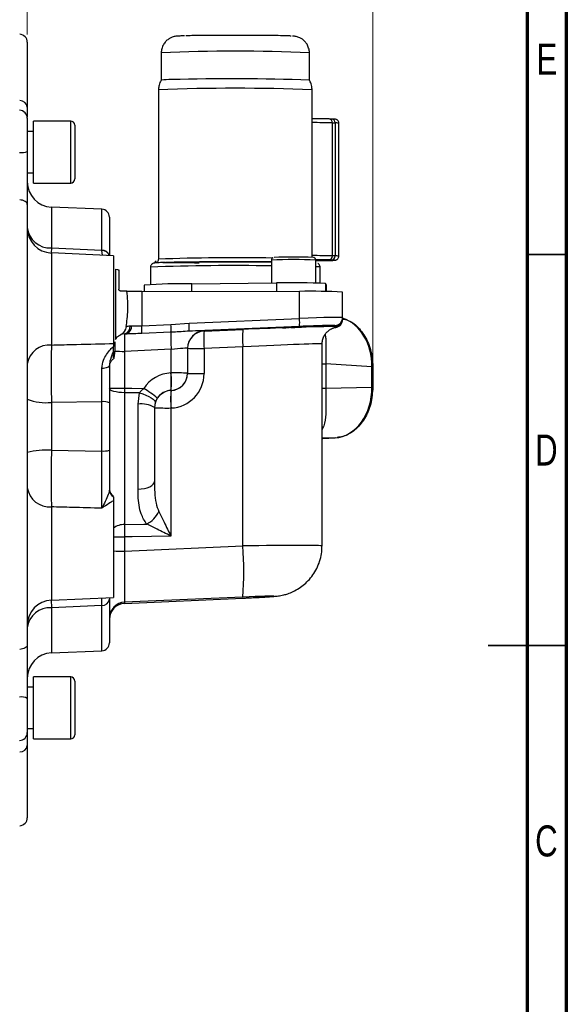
# Model space of a CAD drawing. Header units: inches. Extents: x 0.6 to 16.3, y 0.2 to 11.5.
# Tile 15 of 16: x 13.6 to 16.3, y 4 to 9. Entities that reach past the tile are written whole.
import ezdxf

# ---------------------------------------------------------------- set-up
doc = ezdxf.new("R2010")
doc.units = ezdxf.units.IN
doc.header["$MEASUREMENT"] = 0
doc.styles.add('SLDTEXTSTYLE0', font='TXT', dxfattribs={"width": 0.75})
doc.dimstyles.new('SLDDIMSTYLE1', dxfattribs={"dimtxt": 0.137795, "dimasz": 0.14, "dimexe": 0, "dimexo": 0.0625, "dimgap": 0.034449, "dimtad": 0, "dimdec": 1, "dimlfac": 1.5, "dimrnd": 1e-09, "dimzin": 12, "dimdsep": 46, "dimtxsty": 'SLDTEXTSTYLE0', "dimblk1": 'CLOSED', "dimblk2": 'CLOSED', "dimsah": 1, "dimcen": 0.09, "dimadec": 0, "dimazin": 3, "dimtfac": 1, "dimtdec": 1, "dimtofl": 0, "dimtmove": 0, "dimatfit": 3, "dimldrblk": 'CLOSED', "dimfxl": 0, "dimfrac": 2, "dimtolj": 1, "dimtzin": 12, "dimarcsym": 0})

# ---------------------------------------------------------------- blocks, each defined once
blk = doc.blocks.new('_Closed')
at = {"color": 0, "linetype": 'ByBlock', "lineweight": -2}
for p, q in [((-1, 0.166667), (0, 0)), ((-1, 0.166667), (-1, -0.166667)), ((0, 0), (-1, -0.166667)), ((0, 0), (-1, 0))]:
    blk.add_line(p, q, dxfattribs=at)
blk = doc.blocks.new('_D_9')
at = {"color": 7, "linetype": 'Continuous', "lineweight": 0}
for p, q in [((12.5918, 9.5767), (12.5498, 9.5767)), ((12.5498, 9.5767), (12.5498, 9.3579)), ((12.7954, 9.5767), (12.8374, 9.5767)), ((12.8374, 9.5767), (12.8374, 9.3579)), ((11.9413, 9.3782), (12.429, 9.3782)), ((13.6261, 9.3782), (12.9582, 9.3782)), ((13.6261, 8.9232), (13.6261, 9.4176)), ((12.5498, 9.3579), (12.5918, 9.3579)), ((12.8374, 9.3579), (12.7954, 9.3579))]:
    blk.add_line(p, q, dxfattribs=at)
at = {"color": 7, "linetype": 'Continuous', "lineweight": 18, "xscale": 0.14, "yscale": 0.14, "rotation": 180.0000000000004}
blk.add_blockref('_Closed', (11.9413, 9.3782), dxfattribs=at)
at = {"color": 7, "linetype": 'Continuous', "lineweight": 18, "xscale": 0.14, "yscale": 0.14}
blk.add_blockref('_Closed', (13.6261, 9.3782), dxfattribs=at)
at = {"color": 7, "linetype": 'Continuous', "lineweight": 18, "char_height": 0.1378, "attachment_point": 1, "style": 'SLDTEXTSTYLE0'}
for s, insert in [('64', (12.5918, 9.5355)), ('2.5', (12.5663, 9.3294))]:
    blk.add_mtext(s, dxfattribs=dict(at, insert=insert))
blk = doc.blocks.new('_D_10')
at = {"color": 7, "linetype": 'Continuous', "lineweight": 0}
for p, q in [((13.368, 10.0491), (13.326, 10.0491)), ((13.326, 10.0491), (13.326, 9.8304)), ((13.6734, 10.0491), (13.7154, 10.0491)), ((13.7154, 10.0491), (13.7154, 9.8304)), ((11.9413, 9.869), (11.9413, 9.89)), ((15.365, 7.2604), (15.365, 9.89)), ((11.9413, 9.8506), (13.2052, 9.8506)), ((13.326, 9.8304), (13.368, 9.8304)), ((13.7154, 9.8304), (13.6734, 9.8304)), ((15.365, 9.8506), (13.8362, 9.8506))]:
    blk.add_line(p, q, dxfattribs=at)
at = {"color": 7, "linetype": 'Continuous', "lineweight": 18, "xscale": 0.14, "yscale": 0.14, "rotation": 180.0000000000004}
blk.add_blockref('_Closed', (11.9413, 9.8506), dxfattribs=at)
at = {"color": 7, "linetype": 'Continuous', "lineweight": 18, "xscale": 0.14, "yscale": 0.14}
blk.add_blockref('_Closed', (15.365, 9.8506), dxfattribs=at)
at = {"color": 7, "linetype": 'Continuous', "lineweight": 18, "char_height": 0.1378, "attachment_point": 1, "style": 'SLDTEXTSTYLE0'}
for s, insert in [('130', (13.368, 10.008)), ('5.1', (13.3934, 9.8018))]:
    blk.add_mtext(s, dxfattribs=dict(at, insert=insert))

msp = doc.modelspace()

# ---------------------------------------------------------------- linework, layer by layer
at = {"color": 7, "linetype": 'Continuous', "lineweight": 70}
for p, q in [((16.3386, 11.4961), (16.3386, 0.1969)), ((16.1417, 11.2992), (16.1417, 0.3937))]:
    msp.add_line(p, q, dxfattribs=at)
at = {"color": 7, "linetype": 'Continuous', "lineweight": 25}
for p, q in [((13.6261, 8.8838), (13.6261, 8.5564)), ((14.4177, 8.9161), (14.4167, 8.9161)), ((14.2999, 8.8305), (14.2999, 8.6926)), ((15.0456, 8.6926), (15.0456, 8.8305)), ((14.2856, 8.6439), (14.2856, 7.7912)), ((15.0599, 7.8007), (15.0599, 8.6439)), ((13.6261, 8.501), (13.6261, 8.3339)), ((13.8443, 8.4871), (13.6576, 8.4871)), ((13.6576, 8.3516), (13.6576, 8.4871)), ((15.1449, 8.4977), (15.1443, 8.4977)), ((15.1581, 8.4973), (15.1449, 8.4977)), ((13.6576, 8.4348), (13.6261, 8.4348)), ((13.8656, 8.4658), (13.8656, 8.1958)), ((15.1617, 7.8079), (15.1617, 8.4779)), ((15.1617, 8.4779), (15.1749, 8.4775)), ((15.1749, 8.4775), (15.1749, 7.8076)), ((15.194, 7.8064), (15.194, 8.4763)), ((13.6576, 8.1744), (13.6576, 8.3516)), ((13.6261, 8.2268), (13.6576, 8.2268)), ((13.6261, 8.2245), (13.6294, 8.2245)), ((13.6576, 8.1744), (13.8443, 8.1744)), ((13.6261, 8.0667), (13.6261, 5.8487)), ((14.0012, 8.0428), (13.7472, 8.0539)), ((14.0394, 8.0029), (14.0394, 7.808)), ((13.6261, 7.8853), (13.6261, 7.8853)), ((13.7472, 7.8481), (14.0012, 7.8365)), ((14.0012, 7.8351), (14.0012, 7.8365)), ((14.0594, 7.8089), (13.7472, 7.8226)), ((14.0594, 7.8089), (14.0594, 7.367)), ((14.8545, 7.7871), (14.8545, 7.6713)), ((15.0776, 7.6711), (15.0776, 7.7871)), ((15.1575, 7.7874), (15.1443, 7.7878)), ((15.1575, 7.7874), (15.1694, 7.7868)), ((15.1749, 7.8076), (15.1617, 7.8079)), ((14.0694, 7.7405), (14.0694, 7.3873)), ((14.0717, 7.7386), (14.0694, 7.7405)), ((14.0812, 7.7379), (14.0717, 7.7386)), ((14.0812, 7.7379), (14.0861, 7.7371)), ((14.0861, 7.7371), (14.0861, 7.6409)), ((14.2455, 7.7512), (14.2455, 7.6638)), ((15.0776, 7.7843), (15.1079, 7.7845)), ((15.1, 7.6706), (15.1, 7.7512)), ((14.2144, 7.6611), (14.2144, 7.63)), ((14.4536, 7.6677), (14.8803, 7.6715)), ((15.1311, 7.6611), (15.1266, 7.6691)), ((15.1311, 7.6286), (15.1311, 7.6611)), ((15.1311, 7.6611), (15.1311, 7.6611)), ((14.1266, 7.6309), (14.0961, 7.6309)), ((14.2023, 7.63), (14.2023, 7.4565)), ((14.2023, 7.63), (14.996, 7.6294)), ((14.996, 7.4933), (14.996, 7.6294)), ((15.2127, 7.4973), (15.2127, 7.6257)), ((14.4402, 7.4694), (14.996, 7.4933)), ((15.2127, 7.4973), (15.2127, 7.4916)), ((15.2127, 7.4916), (15.2127, 7.4881)), ((14.1237, 7.4517), (14.12, 7.4385)), ((14.2023, 7.4565), (14.3488, 7.4628)), ((14.3488, 7.4628), (14.4402, 7.4694)), ((14.996, 7.4527), (14.4402, 7.4288)), ((15.1688, 7.4468), (15.1746, 7.4478)), ((15.1745, 7.4516), (15.1745, 7.4574)), ((14.1014, 7.414), (14.0927, 7.4087)), ((14.1159, 7.4153), (14.1264, 7.4158)), ((14.1159, 7.4155), (14.1159, 7.4153)), ((14.3492, 7.4232), (14.2026, 7.4169)), ((14.5156, 7.4291), (14.7109, 7.4375)), ((14.5156, 7.4297), (14.5156, 7.4291)), ((14.0594, 7.367), (14.0594, 7.3517)), ((14.0594, 7.3278), (14.0594, 7.3517)), ((14.4327, 7.3432), (14.4327, 7.2171)), ((14.7109, 7.3495), (14.5156, 7.3411)), ((14.5156, 7.3411), (14.5156, 7.215)), ((14.7109, 6.3471), (14.7109, 7.3495)), ((15.1094, 6.347), (15.1094, 7.3636)), ((14.3499, 7.3374), (14.1159, 7.3273)), ((14.1159, 7.3273), (14.1159, 7.1413)), ((14.3499, 7.2185), (14.3499, 7.3374)), ((15.1282, 7.2637), (15.1282, 7.1421)), ((15.3607, 7.249), (15.1282, 7.2637)), ((15.3607, 7.1477), (15.3607, 7.249)), ((15.365, 7.2489), (15.365, 7.221)), ((14.349, 7.2185), (14.3499, 7.2185)), ((14.4327, 7.2171), (14.4327, 7.2165)), ((15.365, 7.221), (15.365, 7.221)), ((15.365, 7.221), (15.365, 7.1476)), ((14.1159, 7.1413), (14.1159, 7.1187)), ((15.1282, 7.1421), (15.3607, 7.1477)), ((15.365, 7.1476), (15.365, 7.1461)), ((15.365, 7.1461), (15.365, 7.1461)), ((14.1159, 7.1187), (14.1159, 6.4556)), ((14.1905, 7.1181), (14.1159, 7.1187)), ((14.1832, 7.0611), (14.1905, 7.1181)), ((14.3499, 7.1305), (14.349, 7.1305)), ((14.349, 7.1305), (14.349, 7.13)), ((14.349, 7.13), (14.3499, 7.13)), ((14.3499, 7.13), (14.3499, 7.1305)), ((14.0012, 7.0734), (13.7472, 7.0704)), ((13.7472, 7.0704), (13.7472, 6.8288)), ((14.0012, 6.8253), (14.0012, 7.0734)), ((14.0394, 7.0683), (14.0394, 6.8291)), ((14.1832, 6.6335), (14.1832, 7.0611)), ((14.2697, 7.069), (14.2661, 7.0443)), ((14.2661, 7.0443), (14.2661, 6.672)), ((14.349, 7.042), (14.349, 6.3971)), ((14.3499, 7.042), (14.349, 7.042)), ((15.1758, 6.8919), (15.1853, 6.8931)), ((15.1115, 6.8882), (15.1746, 6.8919)), ((15.1127, 6.8883), (15.1758, 6.8919)), ((13.7472, 6.8288), (14.0012, 6.8253)), ((14.0594, 6.5749), (14.0594, 6.0882)), ((14.1159, 6.393), (14.1159, 6.3215)), ((14.1159, 6.3215), (14.7109, 6.3471)), ((13.7472, 6.0745), (14.0594, 6.0882)), ((14.0394, 6.0873), (14.0394, 6.0794)), ((14.0394, 6.0794), (14.0394, 5.8595)), ((14.7109, 6.0898), (14.1159, 6.0643)), ((14.1159, 6.058), (14.7109, 6.0845)), ((14.1159, 6.058), (14.7111, 6.0844)), ((14.1159, 6.0643), (14.1159, 6.058)), ((14.7109, 6.0845), (14.7111, 6.0844)), ((14.0012, 6.0476), (13.7472, 6.0361)), ((13.6261, 5.9771), (13.6261, 5.9771)), ((13.7472, 5.8084), (14.0012, 5.8195)), ((13.8443, 5.6879), (13.6576, 5.6879)), ((13.6576, 5.3752), (13.6576, 5.6879)), ((13.8656, 5.6666), (13.8656, 5.3966)), ((13.6576, 5.6356), (13.6261, 5.6356)), ((13.6261, 5.5794), (13.6261, 5.4075)), ((13.626, 5.4051), (13.6294, 5.4051)), ((13.6261, 5.4276), (13.6576, 5.4276)), ((13.6576, 5.3752), (13.8443, 5.3752)), ((13.6261, 5.3426), (13.6261, 4.9785))]:
    msp.add_line(p, q, dxfattribs=at)
at = {"color": 8, "linetype": 'Continuous', "lineweight": 25}
for p, q in [((13.8443, 8.1744), (13.8443, 8.4871)), ((13.7472, 8.0539), (13.7472, 7.8481)), ((14.0012, 7.8365), (14.0012, 8.0428)), ((13.7472, 7.8481), (13.7469, 7.8224)), ((14.0044, 7.8113), (14.0012, 7.8351)), ((13.7472, 7.8226), (13.7472, 7.3589)), ((14.4536, 7.6298), (14.4536, 7.6677)), ((14.8803, 7.6715), (14.8803, 7.6295)), ((15.1266, 7.6691), (15.1266, 7.6286)), ((15.1311, 7.6286), (15.1311, 7.6611)), ((15.1746, 7.4478), (15.1801, 7.4488)), ((14.1159, 7.4155), (14.1012, 7.4139)), ((14.1159, 7.4153), (14.1054, 7.4141)), ((15.1746, 6.8919), (15.1094, 6.8903)), ((13.7472, 6.5439), (13.7472, 6.0745)), ((13.7472, 6.0361), (13.7472, 5.8084)), ((14.0012, 5.8195), (14.0012, 6.0476)), ((13.8443, 5.3752), (13.8443, 5.6879))]:
    msp.add_line(p, q, dxfattribs=at)
at = {"color": 7, "linetype": 'Continuous', "lineweight": 35}
for p, q in [((16.1417, 7.815), (16.3386, 7.815)), ((16.3386, 5.8465), (15.9449, 5.8465)), ((16.1417, 5.8465), (16.3386, 5.8465))]:
    msp.add_line(p, q, dxfattribs=at)
at = {"color": 7, "linetype": 'Continuous', "lineweight": 25, "flags": 128}
for points in [[(13.6261, 8.0667), (13.6254, 8.0711), (13.6232, 8.0753), (13.6197, 8.0793), (13.615, 8.0827), (13.6092, 8.0856), (13.6026, 8.0878), (13.5954, 8.0893), (13.5878, 8.0899)], [(14.1159, 7.1187), (14.1008, 7.1192), (14.0864, 7.1206), (14.0732, 7.1227), (14.0616, 7.1255), (14.0522, 7.1288), (14.0452, 7.1326), (14.0409, 7.1367), (14.0394, 7.1409)], [(14.1159, 7.1413), (14.1528, 7.1411), (14.2117, 7.1407)], [(14.1905, 7.1181), (14.207, 7.1128), (14.2227, 7.1068), (14.2369, 7.1002), (14.2492, 7.0934), (14.2589, 7.0866), (14.2657, 7.0801), (14.2694, 7.0742), (14.2697, 7.069)], [(14.1832, 6.6335), (14.1996, 6.6346), (14.2152, 6.6369), (14.2295, 6.6406), (14.242, 6.6454), (14.2522, 6.6511), (14.2598, 6.6576), (14.2645, 6.6647), (14.2661, 6.672)], [(14.1159, 6.4556), (14.2126, 6.4574), (14.2267, 6.4577)], [(14.349, 6.3971), (14.1535, 6.3936), (14.1159, 6.393)], [(13.6261, 5.8487), (13.6254, 5.8445), (13.6232, 5.8405), (13.6197, 5.8367), (13.615, 5.8334), (13.6092, 5.8306), (13.6026, 5.8285), (13.5954, 5.8271), (13.5878, 5.8266)]]:
    msp.add_lwpolyline(points, dxfattribs=at)
at = {"color": 7, "linetype": 'Continuous', "lineweight": 25}
for centre, radius, start, end in [((13.5861, 8.8838), 0.04, 360, 87.5), ((14.3436, 8.3917), 0.3042, 88.5458, 98.2592), ((14.6513, -2.0055), 10.7054, 87.88958, 91.60555), ((14.6727, -0.3781), 9.0303, 87.5428, 92.4572), ((13.5895, 8.5529), 0.0368, 5.4248, 92.5663), ((13.5861, 8.501), 0.04, 0, 89), ((13.8443, 8.4658), 0.0213, 0, 90), ((13.5963, 8.4056), 0.0776, 262.9456, 292.5731), ((13.8443, 8.1958), 0.0213, 270, 0), ((13.7527, 8.1805), 0.1267, 180, 267.5), ((13.9994, 8.0029), 0.04, 0, 87.5), ((13.7411, 7.9636), 0.1157, 186.0334, 273.0291), ((13.7527, 7.9491), 0.1267, 180, 267.5), ((14.9662, 5.3557), 2.4466, 87.7006, 92.3058), ((15.1427, 7.8068), 0.019, 274.8356, 3.5724), ((15.1559, 7.8064), 0.019, 274.8356, 3.5724), ((14.4083, 4.9874), 2.6806, 89.0333, 94.1487), ((14.962, 3.3977), 4.2746, 87.7927, 91.0955), ((14.1939, 10.2264), 2.5964, 268.5164, 270.186), ((15.0486, 4.3931), 3.2368, 87.0931, 90.9317), ((14.7563, 7.473), 0.2406, 355.1574, 4.8426), ((15.1727, 7.4973), 0.04, 272.4959, 359.9963), ((15.1727, 7.4916), 0.04, 272.4959, 359.9963), ((15.1727, 7.4881), 0.04, 280.6104, 359.997), ((14.1075, 7.4506), 0.0361, 283.5248, 8.4378), ((14.1153, 7.4496), 0.0357, 288.0996, 10.6235), ((13.8449, 7.4338), 0.3582, 357.2969, 3.6356), ((13.9914, 7.44), 0.3582, 357.2969, 3.6356), ((14.2005, 7.4491), 0.2406, 355.1574, 4.8426), ((15.1243, 7.3866), 0.776, 177.2969, 183.6356), ((14.5194, 7.3432), 0.0867, 92.4959, 179.9963), ((14.5194, 7.3425), 0.0867, 92.4959, 179.9963), ((15.035, 7.3851), 0.5212, 175.1574, 184.8426), ((15.2303, 7.3935), 0.5212, 175.1574, 184.8426), ((13.7371, 7.2469), 0.1124, 84.8149, 170.7733), ((14.4955, 8.5785), 1.2376, 267.0931, 270.9317), ((15.3373, 6.0539), 1.1954, 88.6694, 88.8787), ((13.8296, 7.1745), 0.5212, 355.1574, 4.8426), ((14.37, 5.9811), 1.2376, 87.0931, 90.9317), ((13.8305, 7.1745), 0.5212, 355.1574, 4.8426), ((14.3461, 7.2171), 0.0867, 272.4959, 359.9963), ((14.4955, 8.4525), 1.2376, 267.0931, 270.9317), ((14.0973, 8.2836), 1.1424, 267.0931, 270.9317), ((13.9169, 6.6558), 0.5675, 50.1777, 58.7021), ((15.3373, 5.9524), 1.1955, 88.6696, 88.8787), ((14.3527, 7.0434), 0.0867, 92.4959, 179.9963), ((14.8683, 7.086), 0.5212, 175.1574, 184.8426), ((14.8692, 7.086), 0.5212, 175.1574, 184.8426), ((13.7183, 7.3228), 0.2541, 248.7107, 276.5274), ((14.0103, 6.996), 0.078, 68.0624, 96.7066), ((14.2024, 6.9431), 0.1196, 57.8496, 99.2523), ((14.3288, 8.2794), 1.2376, 267.0931, 270.9317), ((15.1107, 6.9239), 0.0357, 271.3718, 273.2909), ((15.1738, 6.9276), 0.0357, 271.3718, 273.2909), ((13.7181, 6.493), 0.3371, 85.0416, 105.8419), ((14.0103, 6.9272), 0.1022, 264.8419, 286.516), ((13.7382, 6.6569), 0.1133, 188.2414, 274.5658), ((14.0794, 6.6323), 0.04, 180, 240), ((14.079, 6.6296), 0.0396, 180.1037, 240.368), ((14.1663, 6.5782), 0.1348, 296.6457, 334.4225), ((13.1341, 6.2185), 1.582, 355.3368, 4.6632), ((13.7527, 5.948), 0.1267, 92.5, 180), ((14.0035, 6.0838), 0.0362, 266.3253, 353.0764), ((14.1194, 5.9844), 0.08, 92.4959, 179.9963), ((14.1194, 5.9781), 0.08, 92.4119, 180), ((14.1194, 5.9781), 0.08, 92.4959, 179.9963), ((13.74, 5.9216), 0.1147, 86.3966, 173.1772), ((13.9994, 5.8595), 0.04, 272.5, 0), ((13.7527, 5.6819), 0.1267, 92.5, 180), ((13.8443, 5.6666), 0.0213, 360, 90), ((13.5962, 5.5224), 0.0644, 62.345, 98.4187), ((13.5861, 5.4075), 0.04, 271, 0), ((13.8443, 5.3966), 0.0213, 270, 0), ((13.5898, 5.3465), 0.0365, 266.8775, 353.8409), ((13.5861, 4.9785), 0.04, 272.5, 0)]:
    msp.add_arc(centre, radius, start, end, dxfattribs=at)
at = {"color": 8, "linetype": 'Continuous', "lineweight": 25}
for centre, radius, start, end in [((14.6727, 0.2846), 8.5541, 87.50207, 92.49793), ((15.0558, 3.7628), 4.7162, 88.7123, 89.9496), ((15.1431, 8.4791), 0.0187, 356.2739, 84.3301), ((15.1562, 8.4787), 0.0187, 356.2739, 84.3301), ((15.1785, 8.3829), 0.0946, 80.6225, 92.2161), ((14.0027, 7.7988), 0.0377, 17.0219, 92.3023), ((14.0025, 7.7971), 0.0381, 19.5719, 91.9989), ((14.6709, -2.2257), 10.0243, 88.9031, 92.20274), ((14.9661, 5.1266), 2.6628, 87.5991, 92.4009), ((15.0587, 3.3493), 4.4599, 88.6768, 89.9852), ((15.1785, 7.7128), 0.0948, 80.6371, 92.2065), ((14.6621, -2.94), 10.6993, 88.96922, 92.23121), ((14.3761, 4.7482), 3.0252, 87.8235, 91.2943), ((15.0799, 7.6641), 0.0894, 77.0286, 91.4729), ((14.0824, 7.4498), 0.0393, 309.4175, 343.2974), ((14.1152, 10.9124), 3.5851, 269.1876, 270.0109), ((15.1312, 7.616), 0.3523, 266.4619, 269.5272), ((15.1312, 7.4944), 0.3523, 266.4619, 269.5272), ((14.116, 6.3621), 0.0935, 90.049, 127.2649), ((14.1126, 9.5554), 3.1624, 269.0362, 270.0601), ((14.1126, 9.4839), 3.1624, 269.0362, 270.0601)]:
    msp.add_arc(centre, radius, start, end, dxfattribs=at)
at = {"color": 7, "linetype": 'Continuous', "lineweight": 25}
for centre, major_axis, ratio, start_param, end_param in [((14.9861, 7.4892), (0.2267, 0.0082), 0.016481, 6.282593, 7.809756), ((15.1666, 7.2463), (0.0088, 0.2532), 0.765616, 4.749458, 6.076945), ((14.2061, 7.4609), (0.0867, 0.0055), 0.016435, 3.89953, 4.013235), ((14.689, 7.4282), (0.5033, 0.022), 0.01647, 1.079008, 1.526444), ((14.9661, 7.4483), (0.0551, 0.0024), 0.01647, 4.473859, 10.189164), ((14.689, 7.4282), (0.5033, 0.022), 0.01647, 0.266081, 1.017644), ((14.9878, 7.4492), (0.1867, 0.0082), 0.01647, 0.752844, 1.526444), ((14.1194, 7.3287), (-0.0034, 0.0866), 0.040884, 0.016638, 1.585532), ((14.2078, 7.4209), (0.1267, 0.0055), 0.01647, 3.89986, 4.013565), ((14.3423, 7.4222), (0.1733, 0.0076), 0.01647, 6.282466, 7.252924), ((14.3461, 7.3356), (0.0867, 0.0076), 0.016377, 6.281755, 7.808918), ((14.3565, 7.0453), (0.1335, -0.1107), 0.999267, 2.306254, 3.251504), ((14.3461, 7.2166), (0.0641, -0.0584), 0.998554, 5.493952, 7.021116), ((14.3423, 7.2152), (0.1335, -0.1107), 0.999267, 5.447847, 6.97501), ((15.1666, 7.145), (0.0012, 0.2534), 0.765933, 3.189242, 4.726618), ((14.3527, 7.0439), (0.0641, -0.0584), 0.998554, 2.35236, 3.297609), ((14.1194, 6.318), (0.0034, 0.2537), 0.013942, 1.556984, 3.125877), ((14.7038, 6.0868), (0.1633, 0.0071), 0.01647, 4.755303, 7.809629)]:
    msp.add_ellipse(centre, major_axis=major_axis, ratio=ratio, start_param=start_param, end_param=end_param, dxfattribs=at)
at = {"color": 8, "linetype": 'Continuous', "lineweight": 25}
for centre, major_axis, ratio, start_param, end_param in [((14.9878, 7.4492), (0.1867, 0.0082), 0.01647, 6.282466, 7.036029), ((14.6927, 7.3417), (0.4167, 0.022), 0.016456, 6.282314, 7.80948), ((14.6927, 6.3399), (0.4167, 0.0071), 0.016497, 6.282862, 7.810066), ((14.1194, 6.3118), (0.0035, 0.2537), 0.013487, 3.14238, 3.158882)]:
    msp.add_ellipse(centre, major_axis=major_axis, ratio=ratio, start_param=start_param, end_param=end_param, dxfattribs=at)
at = {"color": 7, "linetype": 'Continuous', "lineweight": 25}
for points, knots in [([(14.4167, 8.9161), (14.4137, 8.916), (14.4026, 8.9157), (14.3905, 8.9152), (14.3802, 8.9144), (14.3716, 8.9135), (14.3605, 8.9111), (14.3483, 8.9067), (14.3351, 8.8993), (14.3216, 8.8877), (14.3097, 8.8715), (14.3014, 8.8519), (14.3006, 8.8377), (14.3002, 8.8308)], [0, 0, 0, 0, 0.069881, 0.259945, 0.412514, 0.499476, 0.555579, 0.607952, 0.669597, 0.74395, 0.82583, 0.915544, 1, 1, 1, 1]), ([(14.9534, 8.9149), (14.9516, 8.9151), (14.9458, 8.9156), (14.921, 8.9164), (14.8861, 8.9171), (14.8504, 8.9177), (14.8252, 8.9179), (14.8038, 8.9181), (14.7875, 8.9183), (14.7707, 8.9184), (14.7549, 8.9184), (14.74, 8.9185), (14.7264, 8.9186), (14.7126, 8.9186), (14.6987, 8.9186), (14.6892, 8.9186), (14.683, 8.9186), (14.6707, 8.9186), (14.6489, 8.9186), (14.6253, 8.9186), (14.6093, 8.9185), (14.5994, 8.9185), (14.5924, 8.9185), (14.5844, 8.9184), (14.5764, 8.9184), (14.5674, 8.9183), (14.5465, 8.9182), (14.5156, 8.9179), (14.4773, 8.9174), (14.4464, 8.9169), (14.4306, 8.9165), (14.4232, 8.9163)], [0, 0, 0, 0, 0.040697, 0.134822, 0.23487, 0.287215, 0.341048, 0.367147, 0.393246, 0.419287, 0.445424, 0.465678, 0.485932, 0.506183, 0.526429, 0.546676, 0.547451, 0.553576, 0.600393, 0.64216, 0.656836, 0.671511, 0.686187, 0.688501, 0.708163, 0.722595, 0.730196, 0.806636, 0.873641, 0.940519, 1, 1, 1, 1]), ([(15.0455, 8.8303), (15.0455, 8.8306), (15.0466, 8.8387), (15.0428, 8.854), (15.0348, 8.8732), (15.0235, 8.8879), (15.0112, 8.8986), (14.9991, 8.9058), (14.9881, 8.9101), (14.9796, 8.9123), (14.9732, 8.9135), (14.9674, 8.9142), (14.9639, 8.9146), (14.9611, 8.9147), (14.9608, 8.9147)], [0, 0, 0, 0, 0.0050675, 0.1496631, 0.2743397, 0.3848828, 0.4836954, 0.5711214, 0.6461549, 0.7107971, 0.7694196, 0.8526954, 0.9844382, 1, 1, 1, 1]), ([(14.3011, 8.6934), (14.2995, 8.691), (14.2932, 8.6816), (14.2875, 8.6645), (14.2866, 8.65), (14.2862, 8.6439)], [0, 0, 0, 0, 0.165014, 0.649452, 1, 1, 1, 1]), ([(15.0591, 8.6439), (15.0588, 8.6499), (15.0581, 8.6641), (15.0524, 8.681), (15.0463, 8.6906), (15.0445, 8.6933)], [0, 0, 0, 0, 0.342509, 0.81641, 1, 1, 1, 1]), ([(13.6261, 8.5564), (13.6261, 8.5537), (13.6261, 8.5397), (13.6261, 8.52), (13.6261, 8.5102), (13.6261, 8.5058)], [0, 0, 0, 0, 0.117356, 0.604208, 1, 1, 1, 1]), ([(15.1443, 8.4977), (15.1351, 8.4979), (15.121, 8.4982), (15.093, 8.4985), (15.0745, 8.4987), (15.0629, 8.4987), (15.0599, 8.4987)], [0, 0, 0, 0, 0.438357, 0.67395, 0.914425, 1, 1, 1, 1]), ([(15.1936, 8.4764), (15.1937, 8.4778), (15.1938, 8.4818), (15.1909, 8.4876), (15.1866, 8.4921), (15.1825, 8.4945), (15.1788, 8.4958), (15.1759, 8.4964), (15.1734, 8.4966), (15.1686, 8.4969), (15.1633, 8.4972), (15.1578, 8.4973), (15.1567, 8.4973)], [0, 0, 0, 0, 0.04814, 0.13439, 0.211689, 0.260256, 0.302639, 0.373663, 0.494103, 0.679986, 0.932881, 1, 1, 1, 1]), ([(13.6261, 8.3339), (13.6261, 8.329), (13.6261, 8.3035), (13.6261, 8.2563), (13.6261, 8.1919), (13.6261, 8.1267), (13.6261, 8.0869), (13.6261, 8.0667)], [0, 0, 0, 0, 0.053201, 0.273346, 0.499857, 0.74544, 1, 1, 1, 1]), ([(14.2855, 7.7918), (14.2853, 7.7892), (14.285, 7.7842), (14.2813, 7.7784), (14.277, 7.7746), (14.2721, 7.7722), (14.2706, 7.7721), (14.2711, 7.7722), (14.2714, 7.7722)], [0, 0, 0, 0, 0.147035, 0.286852, 0.4012, 0.526269, 0.832399, 1, 1, 1, 1]), ([(14.8615, 7.7987), (14.8611, 7.7984), (14.8596, 7.7977), (14.8572, 7.7953), (14.855, 7.7916), (14.8547, 7.7887), (14.8546, 7.7873)], [0, 0, 0, 0, 0.11626, 0.393187, 0.705359, 1, 1, 1, 1]), ([(15.0775, 7.7871), (15.0774, 7.7886), (15.0772, 7.7914), (15.0753, 7.7949), (15.0729, 7.7973), (15.0706, 7.7988), (15.069, 7.7995), (15.0684, 7.7997), (15.0682, 7.7997)], [0, 0, 0, 0, 0.241609, 0.463944, 0.64961, 0.808854, 0.940811, 1, 1, 1, 1]), ([(15.1443, 7.7878), (15.1374, 7.788), (15.1233, 7.7883), (15.0989, 7.7886), (15.082, 7.7887), (15.0773, 7.7887)], [0, 0, 0, 0, 0.407768, 0.833749, 1, 1, 1, 1]), ([(15.108, 7.7845), (15.1128, 7.7846), (15.1231, 7.7847), (15.137, 7.7849), (15.1494, 7.7851), (15.1592, 7.7854), (15.1664, 7.7856), (15.1713, 7.7859), (15.1747, 7.7862), (15.177, 7.7863), (15.1813, 7.7876), (15.1844, 7.7892), (15.188, 7.7918), (15.1917, 7.7964), (15.194, 7.8018), (15.1937, 7.8053), (15.1936, 7.8065)], [0, 0, 0, 0, 0.1047548, 0.2272271, 0.3470322, 0.4614781, 0.5678195, 0.6634132, 0.7461051, 0.8199149, 0.8455025, 0.8654867, 0.8927738, 0.9321976, 0.9788905, 1, 1, 1, 1]), ([(14.3175, 7.7745), (14.3129, 7.7744), (14.3026, 7.7741), (14.2902, 7.7736), (14.2796, 7.773), (14.2721, 7.7725), (14.2668, 7.772), (14.2631, 7.7714), (14.2595, 7.7707), (14.2542, 7.768), (14.25, 7.7643), (14.2469, 7.7591), (14.2451, 7.7542), (14.2456, 7.7513), (14.2457, 7.7509)], [0, 0, 0, 0, 0.126642, 0.283696, 0.431365, 0.567418, 0.689596, 0.797422, 0.870745, 0.904321, 0.930012, 0.959089, 0.993856, 1, 1, 1, 1]), ([(14.2749, 7.7828), (14.2744, 7.7825), (14.273, 7.7818), (14.2705, 7.7794), (14.2683, 7.7757), (14.2681, 7.7728), (14.268, 7.7714)], [0, 0, 0, 0, 0.11626, 0.393187, 0.705359, 1, 1, 1, 1]), ([(14.3217, 7.7746), (14.3354, 7.775), (14.3637, 7.7757), (14.4217, 7.7766), (14.4911, 7.7773), (14.5697, 7.7778), (14.6391, 7.7779), (14.6946, 7.7779), (14.748, 7.7778), (14.8029, 7.7776), (14.8405, 7.7773), (14.8545, 7.7772)], [0, 0, 0, 0, 0.121681, 0.250651, 0.384982, 0.522164, 0.659346, 0.726587, 0.79385, 0.922819, 1, 1, 1, 1]), ([(14.8545, 7.7772), (14.8405, 7.7773), (14.8029, 7.7776), (14.7346, 7.7779), (14.6527, 7.778), (14.5697, 7.7778), (14.504, 7.7774), (14.4556, 7.7769), (14.4117, 7.7764), (14.3637, 7.7757), (14.3355, 7.775), (14.3218, 7.7746)], [0, 0, 0, 0, 0.077239, 0.2062, 0.340523, 0.477697, 0.61487, 0.682106, 0.749365, 0.878327, 1, 1, 1, 1]), ([(15.0997, 7.7518), (15.0996, 7.7539), (15.0992, 7.7586), (15.0956, 7.7643), (15.0909, 7.7684), (15.0887, 7.7693), (15.0875, 7.7698)], [0, 0, 0, 0, 0.235539, 0.505865, 0.739434, 1, 1, 1, 1]), ([(14.0961, 7.6309), (14.095, 7.631), (14.0928, 7.6312), (14.0899, 7.6328), (14.0877, 7.6352), (14.0863, 7.638), (14.0861, 7.64), (14.0861, 7.6409)], [0, 0, 0, 0, 0.202146, 0.404171, 0.609672, 0.823738, 1, 1, 1, 1]), ([(14.1237, 7.4517), (14.1255, 7.4649), (14.1293, 7.4917), (14.1333, 7.5352), (14.1327, 7.5825), (14.1288, 7.614), (14.1266, 7.6309)], [0, 0, 0, 0, 0.232028, 0.470172, 0.716724, 1, 1, 1, 1]), ([(15.1688, 7.4466), (15.1709, 7.4469), (15.1756, 7.4474), (15.18, 7.4483), (15.1867, 7.4502), (15.1945, 7.4541), (15.2032, 7.4612), (15.21, 7.4722), (15.2134, 7.4821), (15.2125, 7.4875), (15.2124, 7.488)], [0, 0, 0, 0, 0.214848, 0.46229, 0.578447, 0.667212, 0.75935, 0.868389, 0.986775, 1, 1, 1, 1]), ([(15.2136, 7.4901), (15.223, 7.4883), (15.2539, 7.4823), (15.2995, 7.4429), (15.3419, 7.3783), (15.3624, 7.3089), (15.3643, 7.2647), (15.365, 7.2489)], [0, 0, 0, 0, 0.109074, 0.359304, 0.609576, 0.85991, 1, 1, 1, 1]), ([(14.12, 7.4385), (14.116, 7.4313), (14.111, 7.4222), (14.1031, 7.4154), (14.1014, 7.414)], [0, 0, 0, 0, 0.790499, 1, 1, 1, 1]), ([(14.1237, 7.4517), (14.1248, 7.4521), (14.129, 7.4538), (14.1371, 7.455), (14.1432, 7.4559)], [0, 0, 0, 0, 0.246012, 1, 1, 1, 1]), ([(14.1504, 7.4562), (14.1584, 7.4561), (14.1741, 7.4558), (14.1931, 7.4563), (14.2023, 7.4565)], [0, 0, 0, 0, 0.513147, 1, 1, 1, 1]), ([(14.9531, 7.4468), (14.9472, 7.4466), (14.9372, 7.4462), (14.9294, 7.446), (14.9263, 7.4459)], [0, 0, 0, 0, 0.593738, 1, 1, 1, 1]), ([(15.1099, 7.3631), (15.1101, 7.3699), (15.1106, 7.3838), (15.118, 7.4028), (15.1284, 7.4187), (15.1403, 7.4305), (15.1521, 7.4385), (15.1624, 7.4435), (15.1697, 7.446), (15.1736, 7.447), (15.1744, 7.4472), (15.1747, 7.4473)], [0, 0, 0, 0, 0.153411, 0.314067, 0.456805, 0.584703, 0.697796, 0.794848, 0.880438, 0.964637, 1, 1, 1, 1]), ([(15.1801, 7.4488), (15.1797, 7.4494), (15.1791, 7.4504), (15.1758, 7.4513), (15.1745, 7.4516)], [0, 0, 0, 0, 0.602399, 1, 1, 1, 1]), ([(14.0694, 7.3873), (14.0715, 7.3907), (14.0759, 7.398), (14.085, 7.4049), (14.0912, 7.4079), (14.0927, 7.4087)], [0, 0, 0, 0, 0.401517, 0.850199, 1, 1, 1, 1]), ([(14.2026, 7.4169), (14.1893, 7.4165), (14.1626, 7.4159), (14.1385, 7.4158), (14.1264, 7.4158)], [0, 0, 0, 0, 0.5006375, 1, 1, 1, 1]), ([(14.4402, 7.4288), (14.414, 7.4269), (14.3838, 7.4248), (14.3531, 7.4233), (14.3492, 7.4232)], [0, 0, 0, 0, 0.870006, 1, 1, 1, 1]), ([(13.7472, 7.3589), (13.747, 7.3357), (13.7466, 7.299), (13.7465, 7.2365), (13.7465, 7.183), (13.7468, 7.1267), (13.7471, 7.0894), (13.7472, 7.0704)], [0, 0, 0, 0, 0.297372, 0.470528, 0.648701, 0.821843, 1, 1, 1, 1]), ([(13.7472, 7.3589), (13.7817, 7.3598), (13.8791, 7.3623), (13.9831, 7.365), (14.0527, 7.3668), (14.0594, 7.367)], [0, 0, 0, 0, 0.3309, 0.935937, 1, 1, 1, 1]), ([(14.0014, 7.2411), (14.0032, 7.2555), (14.0065, 7.2811), (14.0245, 7.3123), (14.0419, 7.3347), (14.0545, 7.3469), (14.0594, 7.3517)], [0, 0, 0, 0, 0.323398, 0.574638, 0.833154, 1, 1, 1, 1]), ([(14.0668, 7.3749), (14.0668, 7.3701), (14.0666, 7.3458), (14.0645, 7.31), (14.0625, 7.2989), (14.0615, 7.2934)], [0, 0, 0, 0, 0.1099027, 0.5548217, 1, 1, 1, 1]), ([(14.0594, 7.3278), (14.0538, 7.3147), (14.0444, 7.293), (14.0394, 7.2671), (14.0394, 7.2561), (14.0394, 7.2561)], [0, 0, 0, 0, 0.604784, 0.999985, 1, 1, 1, 1]), ([(14.0394, 7.2461), (14.0397, 7.2509), (14.0404, 7.2605), (14.0462, 7.2749), (14.0537, 7.2861), (14.0602, 7.291), (14.0625, 7.2927)], [0, 0, 0, 0, 0.283953, 0.570697, 0.853312, 1, 1, 1, 1]), ([(14.0594, 7.3278), (14.0594, 7.3251), (14.0594, 7.3175), (14.0594, 7.3116), (14.0594, 7.3079)], [0, 0, 0, 0, 0.353897, 1, 1, 1, 1]), ([(14.061, 7.2947), (14.0604, 7.2944), (14.0595, 7.2939), (14.0594, 7.3042), (14.0594, 7.3079)], [0, 0, 0, 0, 0.6472839, 1, 1, 1, 1]), ([(14.0012, 7.0734), (14.0012, 7.0919), (14.0013, 7.1292), (14.0014, 7.1862), (14.0014, 7.2227), (14.0014, 7.2411)], [0, 0, 0, 0, 0.3239555, 0.6573066, 1, 1, 1, 1]), ([(14.0394, 7.2561), (14.0394, 7.2354), (14.0394, 7.1952), (14.0394, 7.1314), (14.0394, 7.0896), (14.0394, 7.0683)], [0, 0, 0, 0, 0.34265, 0.666628, 1, 1, 1, 1]), ([(14.1905, 7.1181), (14.1915, 7.1196), (14.197, 7.1282), (14.2051, 7.1351), (14.2117, 7.1407)], [0, 0, 0, 0, 0.179004, 1, 1, 1, 1]), ([(15.365, 7.1461), (15.3628, 7.1182), (15.3584, 7.0617), (15.3252, 6.9858), (15.2759, 6.928), (15.226, 6.8991), (15.1948, 6.8948), (15.1853, 6.8934)], [0, 0, 0, 0, 0.22233, 0.448466, 0.674567, 0.900612, 1, 1, 1, 1]), ([(14.2803, 7.0916), (14.2775, 7.0869), (14.274, 7.0808), (14.2711, 7.0732), (14.2702, 7.0705), (14.2697, 7.069)], [0, 0, 0, 0, 0.633173, 0.795927, 1, 1, 1, 1]), ([(13.7472, 6.8288), (13.747, 6.7969), (13.7466, 6.7464), (13.7465, 6.6797), (13.7465, 6.6292), (13.7468, 6.5825), (13.7471, 6.5569), (13.7472, 6.5439)], [0, 0, 0, 0, 0.297372, 0.470528, 0.648701, 0.821843, 1, 1, 1, 1]), ([(14.0012, 6.5371), (14.0012, 6.5605), (14.0014, 6.5971), (14.0014, 6.6602), (14.0014, 6.7242), (14.0013, 6.7809), (14.0012, 6.8181), (14.0012, 6.8253)], [0, 0, 0, 0, 0.30743, 0.480683, 0.653936, 0.932989, 1, 1, 1, 1]), ([(14.0394, 6.8291), (14.0394, 6.8085), (14.0394, 6.7666), (14.0394, 6.6983), (14.0394, 6.6541), (14.0394, 6.6295)], [0, 0, 0, 0, 0.301844, 0.612439, 1, 1, 1, 1]), ([(14.2661, 6.672), (14.2664, 6.6537), (14.2669, 6.6168), (14.2716, 6.565), (14.2827, 6.5343), (14.2878, 6.52)], [0, 0, 0, 0, 0.345836, 0.695754, 1, 1, 1, 1]), ([(14.0394, 6.6295), (14.0386, 6.6244), (14.0364, 6.6098), (14.0227, 6.5803), (14.0101, 6.5545), (14.0027, 6.5401), (14.0012, 6.5372), (14.0012, 6.5371)], [0, 0, 0, 0, 0.191835, 0.546813, 0.907396, 0.997257, 1, 1, 1, 1]), ([(14.0594, 6.5952), (14.0594, 6.5927), (14.0594, 6.5876), (14.0594, 6.5792), (14.0594, 6.5749)], [0, 0, 0, 0, 0.494356, 1, 1, 1, 1]), ([(14.2267, 6.4577), (14.2164, 6.4739), (14.1983, 6.5022), (14.1878, 6.5518), (14.1836, 6.5942), (14.1833, 6.6223), (14.1832, 6.6335)], [0, 0, 0, 0, 0.330495, 0.578662, 0.832048, 1, 1, 1, 1]), ([(14.0594, 6.5749), (14.0545, 6.5719), (14.0401, 6.5628), (14.0192, 6.5497), (14.0043, 6.5393), (14.0012, 6.5371), (14.0012, 6.5371)], [0, 0, 0, 0, 0.292718, 0.857061, 0.996407, 1, 1, 1, 1]), ([(14.0012, 6.5371), (13.9509, 6.5384), (13.8663, 6.5407), (13.7817, 6.543), (13.7472, 6.5439)], [0, 0, 0, 0, 0.593189, 1, 1, 1, 1]), ([(14.2878, 6.52), (14.2964, 6.5024), (14.3157, 6.4628), (14.3371, 6.4205), (14.3489, 6.3973), (14.349, 6.3971)], [0, 0, 0, 0, 0.444283, 0.99693, 1, 1, 1, 1]), ([(14.1159, 6.4556), (14.1159, 6.4529), (14.1157, 6.4431), (14.1155, 6.4222), (14.1158, 6.4027), (14.1159, 6.393)], [0, 0, 0, 0, 0.158129, 0.579076, 1, 1, 1, 1]), ([(14.349, 6.3971), (14.3488, 6.3972), (14.3254, 6.4086), (14.2829, 6.4294), (14.244, 6.449), (14.2267, 6.4577)], [0, 0, 0, 0, 0.0030702, 0.5557137, 1, 1, 1, 1]), ([(14.7111, 6.0844), (14.7171, 6.0847), (14.7345, 6.0855), (14.7628, 6.0868), (14.7942, 6.0885), (14.8224, 6.0901), (14.8468, 6.0916), (14.8639, 6.0929), (14.8768, 6.0941), (14.8881, 6.0954), (14.9016, 6.0975), (14.918, 6.101), (14.9392, 6.1072), (14.9657, 6.1178), (14.9939, 6.1335), (15.0216, 6.1542), (15.0468, 6.1789), (15.0693, 6.2085), (15.0879, 6.2422), (15.101, 6.279), (15.1086, 6.3143), (15.1086, 6.3372), (15.1086, 6.3469)], [0, 0, 0, 0, 0.029856, 0.086923, 0.144233, 0.202013, 0.260895, 0.322897, 0.360342, 0.389948, 0.41433, 0.441129, 0.477273, 0.525126, 0.583038, 0.637544, 0.696366, 0.758216, 0.82185, 0.886526, 0.951795, 1, 1, 1, 1]), ([(13.6261, 5.8487), (13.6261, 5.8445), (13.6261, 5.823), (13.6261, 5.7806), (13.6261, 5.7182), (13.6261, 5.6499), (13.6261, 5.6032), (13.6261, 5.5794)], [0, 0, 0, 0, 0.053134, 0.273559, 0.500395, 0.745734, 1, 1, 1, 1]), ([(13.6261, 5.4012), (13.6261, 5.3946), (13.6261, 5.3811), (13.6261, 5.3556), (13.6261, 5.3426)], [0, 0, 0, 0, 0.490387, 1, 1, 1, 1])]:
    msp.add_open_spline(points, degree=3, knots=knots, dxfattribs=at)
at = {"color": 8, "linetype": 'Continuous', "lineweight": 25}
msp.add_open_spline([(15.1731, 7.7866), (15.1731, 7.7863), (15.1731, 7.7858), (15.149, 7.785), (15.1216, 7.7847), (15.1079, 7.7845)], degree=3, dxfattribs=at)
for points, knots in [([(15.1249, 7.4122), (15.126, 7.4059), (15.1297, 7.3839), (15.1286, 7.3396), (15.1281, 7.2931), (15.1282, 7.2693), (15.1282, 7.2637)], [0, 0, 0, 0, 0.168386, 0.58809, 0.903812, 1, 1, 1, 1]), ([(15.1282, 7.1421), (15.1283, 7.124), (15.1283, 7.1), (15.1289, 7.0551), (15.1285, 7.0058), (15.1233, 6.9613), (15.1125, 6.9405), (15.1094, 6.9345)], [0, 0, 0, 0, 0.20321, 0.269103, 0.543381, 0.869389, 1, 1, 1, 1]), ([(13.7467, 6.0729), (13.7468, 6.0708), (13.7469, 6.0618), (13.7471, 6.0473), (13.7472, 6.0361)], [0, 0, 0, 0, 0.228481, 1, 1, 1, 1]), ([(14.0012, 6.0476), (14.0012, 6.0587), (14.0013, 6.0737), (14.0013, 6.0831), (14.0013, 6.0856)], [0, 0, 0, 0, 0.7355471, 1, 1, 1, 1])]:
    msp.add_open_spline(points, degree=3, knots=knots, dxfattribs=at)
at = {"color": 7, "linetype": 'Continuous', "lineweight": 25}
msp.add_open_spline([(14.0394, 7.2561), (14.0388, 7.2542), (14.0377, 7.2504), (14.029, 7.2455), (14.0165, 7.242), (14.0064, 7.2414), (14.0014, 7.2411)], degree=3, dxfattribs=at)

# ---------------------------------------------------------------- texts
at = {"color": 7, "linetype": 'Continuous', "lineweight": 0, "char_height": 0.1562, "attachment_point": 2, "style": 'SLDTEXTSTYLE0'}
for s, insert in [('E', (16.2405, 8.8769)), ('D', (16.2383, 6.9084)), ('C', (16.2385, 4.9399))]:
    msp.add_mtext(s, dxfattribs=dict(at, insert=insert))

# ---------------------------------------------------------------- dimensions: what is measured, and where the dimension line sits
at = {"color": 7, "linetype": 'Continuous', "lineweight": 18}
for base, p1, picture, middle in [((11.9413, 9.8506), (15.365, 7.221), '_D_10', (13.5207, 9.8506)), ((11.9413, 9.3782), (13.6261, 8.8838), '_D_9', (12.6936, 9.3782))]:
    dim = msp.add_linear_dim(base=base, p1=p1, p2=(11.9413, 9.8296), dimstyle='SLDDIMSTYLE1', dxfattribs=at)
    dim.commit()
    dim.dimension.update_dxf_attribs({"geometry": picture, "text_midpoint": middle, "dimtype": 160})

doc.saveas('drawing.dxf')
